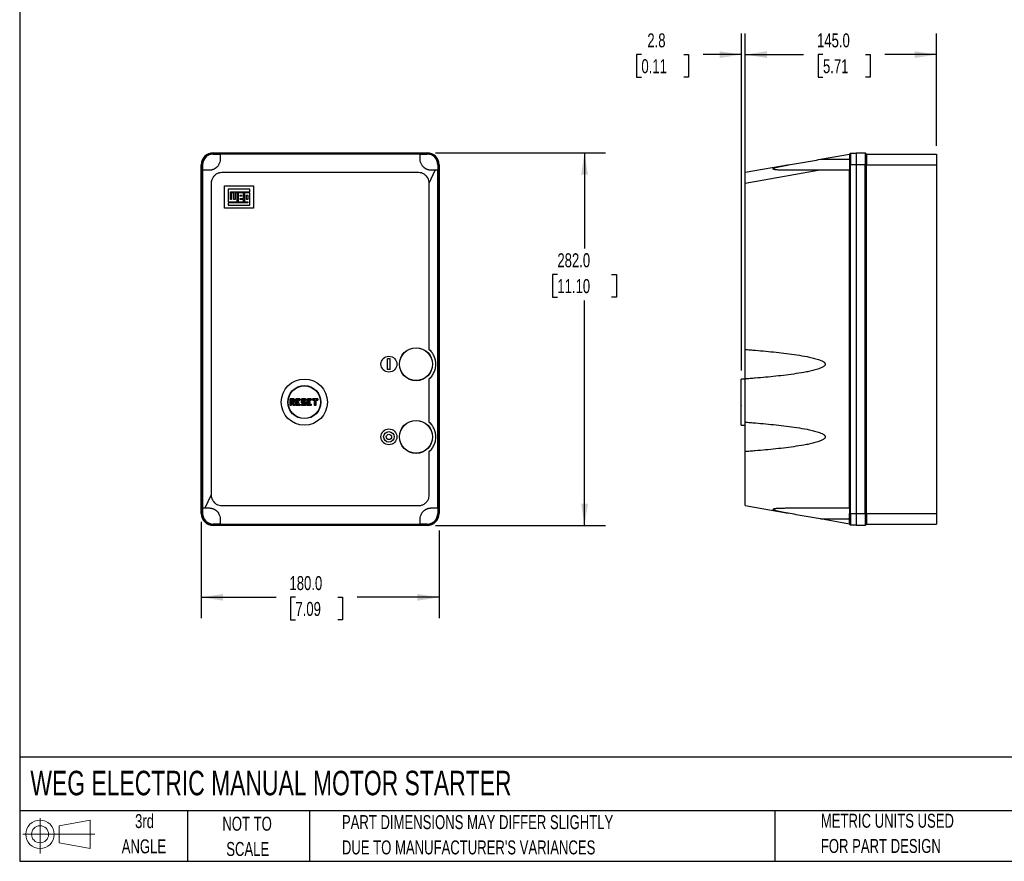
# Model space of a CAD drawing. Header units: millimetres. Extents: x 32 to 1365, y 32 to 1048.
# Tile 1 of 5: x 32 to 777, y 32 to 669. Entities that reach past the tile are written whole.
import ezdxf

# ---------------------------------------------------------------- set-up
doc = ezdxf.new("R2010")
doc.units = ezdxf.units.MM
doc.header["$LTSCALE"] = 5
doc.layers.add('DIMENSIONS', color=140, linetype='Continuous', lineweight=25)
doc.layers.add('TEXT', color=140, linetype='Continuous', lineweight=25)
doc.layers.add('SLD-DEFPOINTS', color=7, linetype='Continuous')
doc.styles.add('SLDTEXTSTYLE0', font='TXT', dxfattribs={"width": 0.7})
doc.dimstyles.new('SLDDIMSTYLE0', dxfattribs={"dimtxt": 10.790039, "dimasz": 16.51, "dimexe": 0, "dimexo": 0.0625, "dimgap": 2.69751, "dimtad": 0, "dimtih": 1, "dimtoh": 1, "dimrnd": 1e-09, "dimzin": 4, "dimdsep": 46, "dimtxsty": 'SLDTEXTSTYLE0', "dimsah": 1, "dimcen": 0.09, "dimadec": 0, "dimazin": 1, "dimtfac": 1, "dimtofl": 0, "dimtmove": 0, "dimatfit": 3, "dimfxl": 0, "dimfrac": 2, "dimtolj": 1, "dimtzin": 12, "dimarcsym": 0})
doc.dimstyles.new('SLDDIMSTYLE1', dxfattribs={"dimtxt": 10.790039, "dimasz": 16.51, "dimexe": 0, "dimexo": 0.0625, "dimgap": 2.69751, "dimtad": 0, "dimtih": 1, "dimtoh": 1, "dimrnd": 1e-09, "dimzin": 12, "dimdsep": 46, "dimtxsty": 'SLDTEXTSTYLE0', "dimsah": 1, "dimcen": 0.09, "dimadec": 0, "dimazin": 3, "dimtfac": 1, "dimtmove": 0, "dimatfit": 0, "dimfxl": 0, "dimfrac": 2, "dimtolj": 1, "dimtzin": 12, "dimarcsym": 0})

# ---------------------------------------------------------------- blocks, each defined once
blk = doc.blocks.new('Block11')
at = {"color": 7, "linetype": 'Continuous', "lineweight": 18}
for p, q in [((12.94, 26.55), (12.94, 0)), ((27.4, 20.84), (50.88, 25.16)), ((50.88, 25.16), (50.88, 3.66)), ((27.4, 7.98), (27.4, 20.84)), ((0, 14.41), (54.37, 14.41)), ((27.4, 7.98), (50.88, 3.66))]:
    blk.add_line(p, q, dxfattribs=at)
for radius in [10.75, 6.43]:
    blk.add_circle((12.94, 14.41), radius, dxfattribs=at)
blk = doc.blocks.new('Block12')
at = {"layer": 'SLD-DEFPOINTS'}
blk.add_blockref('Block11', (0, 0), dxfattribs=at)
blk = doc.blocks.new('SW_NOTE_0_3')
at = {"layer": 'TEXT', "color": 0, "char_height": 10.5833, "attachment_point": 1, "style": 'SLDTEXTSTYLE0'}
for s, insert in [('PART DIMENSIONS MAY DIFFER SLIGHTLY', (0, 13.64)), ("DUE TO MANUFACTURER'S VARIANCES", (0, -5.47))]:
    blk.add_mtext(s, dxfattribs=dict(at, insert=insert))
blk = doc.blocks.new('SW_NOTE_0_4')
at = {"layer": 'TEXT', "color": 0, "char_height": 10.583, "attachment_point": 2, "style": 'SLDTEXTSTYLE0'}
for s, insert in [('NOT TO', (26.29, 13.64)), ('SCALE', (26.77, -5.47))]:
    blk.add_mtext(s, dxfattribs=dict(at, insert=insert))
blk = doc.blocks.new('SW_NOTE_0_5')
at = {"layer": 'TEXT', "color": 0, "char_height": 10.583, "attachment_point": 2, "style": 'SLDTEXTSTYLE0'}
for s, insert in [('3rd', (11.58, 13.64)), ('ANGLE', (11.09, -5.47))]:
    blk.add_mtext(s, dxfattribs=dict(at, insert=insert))
blk = doc.blocks.new('SW_NOTE_0_6')
at = {"layer": 'TEXT', "color": 0, "char_height": 10.5833, "attachment_point": 1, "style": 'SLDTEXTSTYLE0'}
for s, insert in [('METRIC UNITS USED', (0, 13.64)), ('FOR PART DESIGN', (0, -5.47))]:
    blk.add_mtext(s, dxfattribs=dict(at, insert=insert))
blk = doc.blocks.new('_D')
at = {"layer": 'DIMENSIONS'}
for p, q in [((346.51, 567.96), (475.03, 567.96)), ((459.16, 567.96), (459.16, 495.43)), ((438.64, 475.87), (435.01, 475.87)), ((435.01, 475.87), (435.01, 458.72)), ((479.68, 475.87), (483.3, 475.87)), ((483.3, 475.87), (483.3, 458.72)), ((435.01, 458.72), (438.64, 458.72)), ((459.16, 285.96), (459.16, 456.3)), ((483.3, 458.72), (479.68, 458.72)), ((346.51, 285.96), (475.03, 285.96))]:
    blk.add_line(p, q, dxfattribs=at)
for points in [[(459.16, 567.96), (456.62, 551.45), (461.7, 551.45)], [(459.16, 285.96), (461.7, 302.47), (456.62, 302.47)]]:
    blk.add_solid(points, dxfattribs=at)
at = {"layer": 'DIMENSIONS', "char_height": 10.583, "attachment_point": 1, "style": 'SLDTEXTSTYLE0'}
for s, insert in [('282.0', (438.64, 491.93)), ('11.10', (438.64, 472.36))]:
    blk.add_mtext(s, dxfattribs=dict(at, insert=insert))
blk = doc.blocks.new('_D_1')
at = {"layer": 'DIMENSIONS'}
for p, q in [((169.16, 288.61), (169.16, 215.67)), ((349.16, 282.15), (349.16, 215.67)), ((169.16, 231.54), (225.78, 231.54)), ((240.4, 231.54), (236.78, 231.54)), ((236.78, 231.54), (236.78, 214.39)), ((272.46, 231.54), (276.09, 231.54)), ((276.09, 231.54), (276.09, 214.39)), ((349.16, 231.54), (287.09, 231.54)), ((236.78, 214.39), (240.4, 214.39)), ((276.09, 214.39), (272.46, 214.39))]:
    blk.add_line(p, q, dxfattribs=at)
for points in [[(169.16, 231.54), (185.67, 229), (185.67, 234.08)], [(349.16, 231.54), (332.65, 234.08), (332.65, 229)]]:
    blk.add_solid(points, dxfattribs=at)
at = {"layer": 'DIMENSIONS', "char_height": 10.583, "attachment_point": 1, "style": 'SLDTEXTSTYLE0'}
for s, insert in [('180.0', (235.91, 247.6)), ('7.09', (240.4, 228.04))]:
    blk.add_mtext(s, dxfattribs=dict(at, insert=insert))
blk = doc.blocks.new('_D_2')
at = {"layer": 'DIMENSIONS'}
for p, q in [((580.65, 551.31), (580.65, 658.18)), ((725.65, 573.31), (725.65, 658.18)), ((580.65, 642.3), (625.01, 642.3)), ((639.64, 642.3), (636.01, 642.3)), ((636.01, 642.3), (636.01, 625.16)), ((671.7, 642.3), (675.32, 642.3)), ((675.32, 642.3), (675.32, 625.16)), ((725.65, 642.3), (686.32, 642.3)), ((636.01, 625.16), (639.64, 625.16)), ((675.32, 625.16), (671.7, 625.16))]:
    blk.add_line(p, q, dxfattribs=at)
for points in [[(580.65, 642.3), (597.16, 639.76), (597.16, 644.84)], [(725.65, 642.3), (709.14, 644.84), (709.14, 639.76)]]:
    blk.add_solid(points, dxfattribs=at)
at = {"layer": 'DIMENSIONS', "char_height": 10.583, "attachment_point": 1, "style": 'SLDTEXTSTYLE0'}
for s, insert in [('145.0', (635.15, 658.36)), ('5.71', (639.64, 638.8))]:
    blk.add_mtext(s, dxfattribs=dict(at, insert=insert))
blk = doc.blocks.new('_D_3')
at = {"layer": 'DIMENSIONS'}
for p, q in [((577.85, 403.11), (577.85, 658.18)), ((580.65, 551.31), (580.65, 658.18)), ((502.23, 642.3), (498.61, 642.3)), ((498.61, 642.3), (498.61, 625.16)), ((534.3, 642.3), (537.92, 642.3)), ((537.92, 642.3), (537.92, 625.16)), ((577.85, 642.3), (548.92, 642.3)), ((580.65, 642.3), (612.4, 642.3)), ((498.61, 625.16), (502.23, 625.16)), ((537.92, 625.16), (534.3, 625.16))]:
    blk.add_line(p, q, dxfattribs=at)
for points in [[(577.85, 642.3), (561.34, 644.84), (561.34, 639.76)], [(580.65, 642.3), (597.16, 639.76), (597.16, 644.84)]]:
    blk.add_solid(points, dxfattribs=at)
at = {"layer": 'DIMENSIONS', "char_height": 10.583, "attachment_point": 1, "style": 'SLDTEXTSTYLE0'}
for s, insert in [('2.8', (506.72, 658.36)), ('0.11', (502.23, 638.8))]:
    blk.add_mtext(s, dxfattribs=dict(at, insert=insert))

msp = doc.modelspace()

# ---------------------------------------------------------------- linework, layer by layer
for p, q in [((178.158, 567.956), (340.158, 567.956)), ((178.158, 567.656), (178.158, 566.956)), ((340.158, 567.656), (178.158, 567.656)), ((178.158, 566.956), (183.458, 566.956)), ((183.458, 566.956), (183.458, 563.056)), ((334.858, 566.956), (183.458, 566.956)), ((334.858, 563.056), (334.858, 566.956)), ((334.858, 566.956), (340.158, 566.956)), ((340.158, 566.956), (340.158, 567.656)), ((637.639, 563.056), (659.646, 566.956)), ((659.646, 566.956), (660.346, 567.656)), ((659.646, 566.956), (659.646, 558.956)), ((660.346, 567.656), (660.346, 558.956)), ((660.346, 567.656), (664.646, 567.656)), ((664.646, 567.956), (664.646, 558.956)), ((664.646, 567.956), (671.646, 567.956)), ((671.646, 567.956), (671.646, 558.956)), ((671.646, 567.956), (672.646, 566.956)), ((672.646, 566.956), (672.646, 558.956)), ((672.646, 566.956), (725.646, 566.956)), ((725.646, 566.956), (725.646, 558.956)), ((169.158, 294.956), (169.158, 558.956)), ((170.158, 558.956), (169.458, 558.956)), ((169.458, 294.956), (169.458, 558.956)), ((170.158, 558.956), (170.158, 554.756)), ((348.158, 558.956), (348.158, 554.756)), ((348.858, 558.956), (348.158, 558.956)), ((348.858, 294.956), (348.858, 558.956)), ((349.158, 558.956), (349.158, 294.956)), ((614.303, 558.921), (580.646, 552.956)), ((637.639, 563.056), (659.646, 563.056)), ((660.346, 558.956), (659.646, 558.956)), ((659.646, 558.956), (659.646, 554.756)), ((664.646, 558.956), (660.346, 558.956)), ((660.346, 294.956), (660.346, 558.956)), ((664.646, 558.956), (664.646, 294.956)), ((671.646, 558.956), (664.646, 558.956)), ((671.646, 294.956), (671.646, 558.956)), ((672.646, 558.956), (671.646, 558.956)), ((672.646, 294.956), (672.646, 558.956)), ((672.646, 558.956), (725.646, 558.956)), ((725.646, 558.956), (725.646, 294.956)), ((170.158, 554.756), (170.158, 299.156)), ((333.658, 552.956), (184.658, 552.956)), ((341.658, 544.956), (346.208, 554.756)), ((348.158, 554.756), (346.208, 554.756)), ((348.158, 299.156), (348.158, 554.756)), ((580.646, 544.956), (635.946, 554.756)), ((659.646, 554.756), (635.946, 554.756)), ((659.646, 299.156), (659.646, 554.756)), ((176.658, 544.956), (176.658, 308.956)), ((341.658, 419.137), (341.658, 544.956)), ((580.646, 419.137), (580.646, 544.956)), ((186.658, 542.956), (208.658, 542.956)), ((186.658, 525.956), (186.658, 542.956)), ((205.995, 540.412), (189.55, 540.412)), ((189.55, 540.412), (189.55, 530.875)), ((191.178, 538.528), (205.995, 538.528)), ((191.178, 532.504), (191.178, 538.528)), ((192.155, 537.598), (192.155, 532.504)), ((193.783, 537.598), (192.155, 537.598)), ((193.783, 532.504), (193.783, 537.598)), ((194.69, 537.598), (194.69, 532.504)), ((196.295, 537.598), (194.69, 537.598)), ((196.295, 530.875), (196.295, 537.598)), ((196.97, 537.598), (196.97, 530.875)), ((201.156, 537.598), (196.97, 537.598)), ((201.156, 533.434), (201.156, 537.598)), ((205.995, 537.598), (201.854, 537.598)), ((201.854, 537.598), (201.854, 530.875)), ((205.995, 538.528), (205.995, 540.412)), ((205.995, 528.34), (205.995, 537.598)), ((208.658, 542.956), (208.658, 525.956)), ((189.55, 530.875), (196.295, 530.875)), ((189.55, 530.224), (189.55, 528.34)), ((204.413, 530.224), (189.55, 530.224)), ((192.155, 532.504), (191.178, 532.504)), ((194.69, 532.504), (193.783, 532.504)), ((196.97, 530.875), (201.156, 530.875)), ((198.586, 535.969), (199.552, 535.969)), ((198.586, 535.039), (198.586, 535.969)), ((199.552, 535.039), (198.586, 535.039)), ((198.586, 533.434), (201.156, 533.434)), ((198.586, 532.504), (198.586, 533.434)), ((201.156, 532.504), (198.586, 532.504)), ((199.552, 535.969), (199.552, 535.039)), ((201.156, 530.875), (201.156, 532.504)), ((201.854, 530.875), (204.413, 530.875)), ((203.506, 532.504), (203.506, 535.969)), ((203.506, 535.969), (204.413, 535.969)), ((204.413, 532.504), (203.506, 532.504)), ((204.413, 535.969), (204.413, 532.504)), ((204.413, 530.875), (204.413, 530.224)), ((208.658, 525.956), (186.658, 525.956)), ((189.55, 528.34), (205.995, 528.34)), ((341.658, 419.137), (342.527, 418.267)), ((310.158, 403.956), (310.158, 411.956)), ((312.158, 411.956), (310.158, 411.956)), ((312.158, 403.956), (312.158, 411.956)), ((312.158, 403.956), (310.158, 403.956)), ((342.535, 397.683), (341.658, 396.776)), ((341.658, 364.137), (341.658, 396.776)), ((580.646, 396.756), (577.846, 396.756)), ((577.846, 361.756), (577.846, 396.756)), ((580.646, 364.137), (580.646, 396.776)), ((236.508, 381.656), (236.408, 381.756)), ((236.408, 376.756), (236.408, 381.756)), ((236.408, 381.756), (239.408, 381.756)), ((236.508, 381.656), (236.508, 376.856)), ((239.308, 381.656), (236.508, 381.656)), ((237.208, 379.756), (237.208, 381.156)), ((237.208, 381.156), (238.608, 381.156)), ((237.308, 381.056), (237.208, 381.156)), ((237.308, 381.056), (237.308, 379.856)), ((238.508, 381.056), (237.308, 381.056)), ((238.508, 381.056), (238.608, 381.156)), ((238.508, 379.856), (238.508, 381.056)), ((238.608, 381.156), (238.608, 379.756)), ((239.308, 381.656), (239.408, 381.756)), ((239.308, 379.156), (239.308, 381.656)), ((239.408, 381.756), (239.408, 379.056)), ((240.808, 381.756), (240.908, 381.656)), ((240.808, 381.756), (243.808, 381.756)), ((240.808, 376.756), (240.808, 381.756)), ((243.708, 381.656), (240.908, 381.656)), ((240.908, 381.656), (240.908, 376.856)), ((241.508, 379.656), (241.508, 380.856)), ((241.508, 380.856), (241.608, 380.756)), ((241.508, 380.856), (243.708, 380.856)), ((241.608, 380.756), (241.608, 379.756)), ((243.808, 380.756), (241.608, 380.756)), ((243.708, 381.656), (243.808, 381.756)), ((243.708, 380.856), (243.708, 381.656)), ((243.708, 380.856), (243.808, 380.756)), ((243.808, 381.756), (243.808, 380.756)), ((245.108, 378.756), (245.108, 381.756)), ((245.108, 381.756), (245.208, 381.656)), ((245.108, 381.756), (248.108, 381.756)), ((245.208, 381.656), (245.208, 378.856)), ((248.008, 381.656), (245.208, 381.656)), ((245.808, 380.656), (245.908, 380.556)), ((245.808, 380.656), (248.008, 380.656)), ((245.808, 379.456), (245.808, 380.656)), ((248.108, 380.556), (245.908, 380.556)), ((245.908, 380.556), (245.908, 379.556)), ((248.008, 381.656), (248.108, 381.756)), ((248.008, 380.656), (248.008, 381.656)), ((248.008, 380.656), (248.108, 380.556)), ((248.108, 381.756), (248.108, 380.556)), ((249.408, 376.756), (249.408, 381.756)), ((249.408, 381.756), (249.508, 381.656)), ((249.408, 381.756), (252.408, 381.756)), ((249.508, 381.656), (249.508, 376.856)), ((252.308, 381.656), (249.508, 381.656)), ((250.108, 379.656), (250.108, 380.856)), ((250.108, 380.856), (250.208, 380.756)), ((250.108, 380.856), (252.308, 380.856)), ((250.208, 380.756), (250.208, 379.756)), ((252.408, 380.756), (250.208, 380.756)), ((252.308, 381.656), (252.408, 381.756)), ((252.308, 380.856), (252.308, 381.656)), ((252.308, 380.856), (252.408, 380.756)), ((252.408, 381.756), (252.408, 380.756)), ((253.408, 380.756), (253.408, 381.756)), ((253.408, 381.756), (253.508, 381.656)), ((253.408, 381.756), (257.408, 381.756)), ((253.508, 380.856), (253.408, 380.756)), ((254.908, 380.756), (253.408, 380.756)), ((253.508, 381.656), (253.508, 380.856)), ((257.308, 381.656), (253.508, 381.656)), ((253.508, 380.856), (255.008, 380.856)), ((255.008, 380.856), (254.908, 380.756)), ((254.908, 376.756), (254.908, 380.756)), ((255.008, 380.856), (255.008, 376.856)), ((255.808, 376.856), (255.808, 380.856)), ((255.808, 380.856), (255.908, 380.756)), ((255.808, 380.856), (257.308, 380.856)), ((255.908, 380.756), (255.908, 376.756)), ((257.408, 380.756), (255.908, 380.756)), ((257.308, 381.656), (257.408, 381.756)), ((257.308, 380.856), (257.308, 381.656)), ((257.308, 380.856), (257.408, 380.756)), ((257.408, 381.756), (257.408, 380.756)), ((577.746, 380.856), (577.746, 381.656)), ((577.746, 376.856), (577.746, 380.856)), ((236.508, 376.856), (236.408, 376.756)), ((237.208, 376.756), (236.408, 376.756)), ((236.508, 376.856), (237.108, 376.856)), ((237.108, 379.156), (238.269, 379.156)), ((237.108, 376.856), (237.108, 379.156)), ((237.108, 379.156), (237.208, 379.056)), ((237.108, 376.856), (237.208, 376.756)), ((237.308, 379.856), (237.208, 379.756)), ((238.608, 379.756), (237.208, 379.756)), ((238.192, 379.056), (237.208, 379.056)), ((237.208, 379.056), (237.208, 376.756)), ((237.308, 379.856), (238.508, 379.856)), ((238.269, 379.156), (238.192, 379.056)), ((238.808, 376.756), (238.192, 379.056)), ((238.269, 379.156), (238.885, 376.856)), ((238.608, 379.756), (238.508, 379.856)), ((238.808, 376.756), (238.885, 376.856)), ((239.608, 376.756), (238.808, 376.756)), ((238.862, 379.156), (239.308, 379.156)), ((239.478, 376.856), (238.862, 379.156)), ((238.862, 379.156), (238.992, 379.056)), ((238.885, 376.856), (239.478, 376.856)), ((238.992, 379.056), (239.608, 376.756)), ((239.408, 379.056), (238.992, 379.056)), ((239.308, 379.156), (239.408, 379.056)), ((239.478, 376.856), (239.608, 376.756)), ((240.908, 376.856), (240.808, 376.756)), ((243.808, 376.756), (240.808, 376.756)), ((240.908, 376.856), (243.708, 376.856)), ((241.508, 379.656), (241.608, 379.756)), ((242.708, 379.656), (241.508, 379.656)), ((241.508, 378.856), (242.708, 378.856)), ((241.508, 377.656), (241.508, 378.856)), ((241.508, 378.856), (241.608, 378.756)), ((241.508, 377.656), (241.608, 377.756)), ((243.708, 377.656), (241.508, 377.656)), ((241.608, 379.756), (242.808, 379.756)), ((242.808, 378.756), (241.608, 378.756)), ((241.608, 378.756), (241.608, 377.756)), ((241.608, 377.756), (243.808, 377.756)), ((242.708, 379.656), (242.808, 379.756)), ((242.708, 378.856), (242.708, 379.656)), ((242.708, 378.856), (242.808, 378.756)), ((242.808, 379.756), (242.808, 378.756)), ((243.708, 377.656), (243.808, 377.756)), ((243.708, 376.856), (243.708, 377.656)), ((243.708, 376.856), (243.808, 376.756)), ((243.808, 377.756), (243.808, 376.756)), ((245.208, 378.856), (245.108, 378.756)), ((247.158, 378.756), (245.108, 378.756)), ((245.108, 376.756), (245.108, 377.756)), ((245.208, 377.656), (245.108, 377.756)), ((245.108, 377.756), (247.158, 377.756)), ((245.208, 376.856), (245.108, 376.756)), ((248.108, 376.756), (245.108, 376.756)), ((245.208, 378.856), (247.258, 378.856)), ((245.208, 377.656), (245.208, 376.856)), ((247.258, 377.656), (245.208, 377.656)), ((245.208, 376.856), (248.008, 376.856)), ((245.808, 379.456), (245.908, 379.556)), ((248.008, 379.456), (245.808, 379.456)), ((245.908, 379.556), (248.108, 379.556)), ((247.258, 378.856), (247.158, 378.756)), ((247.158, 377.756), (247.158, 378.756)), ((247.258, 377.656), (247.158, 377.756)), ((247.258, 378.856), (247.258, 377.656)), ((248.008, 379.456), (248.108, 379.556)), ((248.008, 376.856), (248.008, 379.456)), ((248.008, 376.856), (248.108, 376.756)), ((248.108, 379.556), (248.108, 376.756)), ((249.508, 376.856), (249.408, 376.756)), ((252.408, 376.756), (249.408, 376.756)), ((249.508, 376.856), (252.308, 376.856)), ((250.108, 379.656), (250.208, 379.756)), ((251.308, 379.656), (250.108, 379.656)), ((250.108, 378.856), (251.308, 378.856)), ((250.108, 377.656), (250.108, 378.856)), ((250.108, 378.856), (250.208, 378.756)), ((250.108, 377.656), (250.208, 377.756)), ((252.308, 377.656), (250.108, 377.656)), ((250.208, 379.756), (251.408, 379.756)), ((251.408, 378.756), (250.208, 378.756)), ((250.208, 378.756), (250.208, 377.756)), ((250.208, 377.756), (252.408, 377.756)), ((251.308, 379.656), (251.408, 379.756)), ((251.308, 378.856), (251.308, 379.656)), ((251.308, 378.856), (251.408, 378.756)), ((251.408, 379.756), (251.408, 378.756)), ((252.308, 377.656), (252.408, 377.756)), ((252.308, 376.856), (252.308, 377.656)), ((252.308, 376.856), (252.408, 376.756)), ((252.408, 377.756), (252.408, 376.756)), ((255.008, 376.856), (254.908, 376.756)), ((255.908, 376.756), (254.908, 376.756)), ((255.008, 376.856), (255.808, 376.856)), ((255.808, 376.856), (255.908, 376.756)), ((341.658, 364.137), (342.527, 363.267)), ((577.846, 361.756), (580.646, 361.756)), ((342.535, 342.683), (341.658, 341.776)), ((341.658, 308.956), (341.658, 341.776)), ((580.646, 308.956), (580.646, 341.776)), ((172.108, 299.156), (176.658, 308.956)), ((170.158, 299.156), (172.108, 299.156)), ((170.158, 299.156), (170.158, 294.956)), ((184.658, 300.956), (333.658, 300.956)), ((348.158, 299.156), (348.158, 294.956)), ((580.646, 300.956), (613.203, 295.187)), ((659.646, 299.156), (659.646, 294.956)), ((169.458, 294.956), (170.158, 294.956)), ((183.458, 290.856), (183.458, 286.956)), ((334.858, 286.956), (334.858, 290.856)), ((348.158, 294.956), (348.858, 294.956)), ((659.646, 286.956), (637.639, 290.856)), ((637.639, 290.856), (659.646, 290.856)), ((659.646, 286.956), (659.646, 294.956)), ((659.646, 294.956), (660.346, 294.956)), ((660.346, 294.956), (664.646, 294.956)), ((660.346, 294.956), (660.346, 286.256)), ((664.646, 294.956), (671.646, 294.956)), ((664.646, 294.956), (664.646, 285.956)), ((671.646, 294.956), (672.646, 294.956)), ((671.646, 294.956), (671.646, 285.956)), ((672.646, 294.956), (672.646, 286.956)), ((672.646, 294.956), (725.646, 294.956)), ((725.646, 294.956), (725.646, 286.956)), ((178.158, 286.956), (178.158, 286.256)), ((183.458, 286.956), (178.158, 286.956)), ((178.158, 286.256), (340.158, 286.256)), ((340.158, 285.956), (178.158, 285.956)), ((183.458, 286.956), (334.858, 286.956)), ((340.158, 286.956), (334.858, 286.956)), ((340.158, 286.256), (340.158, 286.956)), ((660.346, 286.256), (659.646, 286.956)), ((664.646, 286.256), (660.346, 286.256)), ((671.646, 285.956), (664.646, 285.956)), ((672.646, 286.956), (671.646, 285.956)), ((672.646, 286.956), (725.646, 286.956))]:
    msp.add_line(p, q)
for centre, radius in [((331.658, 407.956), 12.5), ((331.658, 407.956), 12.4), ((311.158, 407.956), 6), ((247.158, 379.256), 17.5), ((247.158, 379.256), 12.5), ((247.158, 379.256), 12.3), ((331.658, 352.956), 12.5), ((331.658, 352.956), 12.4), ((311.158, 352.956), 6), ((311.158, 352.956), 4), ((311.158, 352.956), 2)]:
    msp.add_circle(centre, radius)
for centre, radius, start, end in [((178.158, 558.956), 9, 90, 180), ((178.158, 558.956), 8.7, 90, 180), ((178.158, 558.956), 8, 90, 180), ((340.158, 558.956), 9, 0, 90), ((340.158, 558.956), 8.7, 360, 90), ((340.158, 558.956), 8, 360, 90), ((577.846, 381.656), 0.1, 90, 180), ((577.846, 380.856), 0.1, 180, 270), ((577.846, 376.856), 0.1, 180, 270), ((178.158, 294.956), 9, 180, 270), ((178.158, 294.956), 8.7, 180, 270), ((178.158, 294.956), 8, 180, 270), ((340.158, 294.956), 8, 270, 360), ((340.158, 294.956), 8.7, 270, 360), ((340.158, 294.956), 9, 270, 0)]:
    msp.add_arc(centre, radius, start, end)
for points, knots in [([(183.458, 563.056), (183.458, 562.338), (183.366, 561.621), (182.981, 560.186), (182.689, 559.47), (182.149, 558.577), (182.033, 558.401), (181.766, 558.029), (181.615, 557.834), (181.343, 557.52), (181.245, 557.412), (181.025, 557.183), (180.904, 557.064), (180.621, 556.805), (180.463, 556.668), (180.153, 556.426), (180.036, 556.339), (179.828, 556.194), (179.752, 556.143), (179.581, 556.032), (179.486, 555.973), (179.279, 555.851), (179.164, 555.786), (178.935, 555.665), (178.822, 555.608), (178.615, 555.51), (178.523, 555.468), (178.35, 555.394), (178.27, 555.361), (178.049, 555.274), (177.921, 555.229), (177.686, 555.15), (177.578, 555.116), (177.276, 555.028), (177.103, 554.986), (176.784, 554.916), (176.639, 554.888), (176.229, 554.821), (175.991, 554.795), (175.55, 554.763), (175.348, 554.756), (175.158, 554.756)], [0, 0, 0, 0, 0.25, 0.25, 0.5, 0.5, 0.5625, 0.5625, 0.625, 0.625, 0.65625, 0.65625, 0.6875, 0.6875, 0.71875, 0.71875, 0.734375, 0.734375, 0.7421875, 0.7421875, 0.75, 0.75, 0.7578125, 0.7578125, 0.765625, 0.765625, 0.7734375, 0.7734375, 0.78125, 0.78125, 0.796875, 0.796875, 0.8125, 0.8125, 0.84375, 0.84375, 0.875, 0.875, 0.9375, 0.9375, 1, 1, 1, 1]), ([(343.158, 554.756), (342.966, 554.756), (342.761, 554.763), (342.311, 554.797), (342.068, 554.823), (341.649, 554.893), (341.5, 554.922), (341.171, 554.996), (340.992, 555.041), (340.681, 555.134), (340.57, 555.169), (340.324, 555.254), (340.188, 555.304), (339.954, 555.399), (339.87, 555.435), (339.684, 555.518), (339.582, 555.565), (339.419, 555.646), (339.363, 555.674), (339.249, 555.734), (339.191, 555.766), (339.021, 555.859), (338.913, 555.923), (338.72, 556.042), (338.633, 556.098), (338.476, 556.202), (338.406, 556.251), (338.209, 556.391), (338.1, 556.474), (337.805, 556.708), (337.65, 556.844), (337.374, 557.101), (337.256, 557.219), (337.041, 557.444), (336.945, 557.551), (336.679, 557.861), (336.531, 558.053), (336.268, 558.422), (336.154, 558.598), (335.833, 559.131), (335.654, 559.487), (335.355, 560.2), (335.235, 560.557), (334.949, 561.627), (334.858, 562.341), (334.858, 563.056)], [0, 0, 0, 0, 0.0625, 0.0625, 0.125, 0.125, 0.15625, 0.15625, 0.1875, 0.1875, 0.203125, 0.203125, 0.21875, 0.21875, 0.2265625, 0.2265625, 0.234375, 0.234375, 0.2382813, 0.2382813, 0.2421875, 0.2421875, 0.25, 0.25, 0.2578125, 0.2578125, 0.265625, 0.265625, 0.28125, 0.28125, 0.3125, 0.3125, 0.34375, 0.34375, 0.375, 0.375, 0.4375, 0.4375, 0.5, 0.5, 0.625, 0.625, 0.75, 0.75, 1, 1, 1, 1]), ([(612.728, 554.756), (611.71, 554.756), (610.695, 554.763), (608.675, 554.797), (607.67, 554.823), (606.176, 554.893), (605.681, 554.922), (604.698, 554.996), (604.212, 555.041), (603.504, 555.134), (603.271, 555.169), (602.821, 555.254), (602.602, 555.304), (602.308, 555.399), (602.215, 555.435), (602.051, 555.518), (601.98, 555.565), (601.91, 555.646), (601.893, 555.674), (601.874, 555.734), (601.873, 555.766), (601.892, 555.859), (601.938, 555.923), (602.066, 556.042), (602.148, 556.098), (602.326, 556.202), (602.423, 556.251), (602.73, 556.391), (602.949, 556.474), (603.621, 556.708), (604.093, 556.844), (605.054, 557.101), (605.539, 557.219), (606.516, 557.444), (607.007, 557.551), (608.487, 557.861), (609.48, 558.053), (611.477, 558.422), (612.479, 558.598), (615.489, 559.131), (617.5, 559.487), (621.521, 560.2), (623.533, 560.557), (629.573, 561.627), (633.604, 562.341), (637.639, 563.056)], [0, 0, 0, 0, 0.0625, 0.0625, 0.125, 0.125, 0.15625, 0.15625, 0.1875, 0.1875, 0.203125, 0.203125, 0.21875, 0.21875, 0.2265625, 0.2265625, 0.234375, 0.234375, 0.2382813, 0.2382813, 0.2421875, 0.2421875, 0.25, 0.25, 0.2578125, 0.2578125, 0.265625, 0.265625, 0.28125, 0.28125, 0.3125, 0.3125, 0.34375, 0.34375, 0.375, 0.375, 0.4375, 0.4375, 0.5, 0.5, 0.625, 0.625, 0.75, 0.75, 1, 1, 1, 1]), ([(175.158, 554.756), (174.428, 554.756), (173.829, 554.756), (173.073, 554.756), (172.845, 554.756), (172.435, 554.756), (172.255, 554.756), (171.448, 554.756), (170.803, 554.756), (170.158, 554.756)], [0, 0, 0, 0, 0.25, 0.25, 0.375, 0.375, 0.5, 0.5, 1, 1, 1, 1]), ([(184.658, 552.956), (184.658, 552.956), (184.658, 552.956), (184.109, 552.956), (183.194, 552.864), (181.947, 552.511), (180.621, 551.928), (179.409, 551.069), (178.159, 549.721), (177.345, 548.361), (176.778, 546.642), (176.658, 545.572), (176.658, 544.956), (176.658, 544.956), (176.658, 544.956)], [0.695221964, 0.695221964, 0.695221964, 0.695221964, 0.695222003, 0.695222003, 0.697211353, 0.698502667, 0.699756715, 0.702201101, 0.703491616, 0.705967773, 0.707581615, 0.709845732, 0.709845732, 0.709845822, 0.709845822, 0.709845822, 0.709845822]), ([(341.658, 544.956), (341.658, 545.572), (341.517, 546.826), (340.943, 548.385), (340.126, 549.729), (339.046, 550.97), (337.5, 552.066), (335.611, 552.798), (334.342, 552.956), (333.658, 552.956), (333.658, 552.956), (333.658, 552.956)], [0.499999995, 0.499999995, 0.499999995, 0.499999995, 0.502264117, 0.504545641, 0.505781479, 0.507644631, 0.510089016, 0.512145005, 0.514623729, 0.514623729, 0.514623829, 0.514623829, 0.514623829, 0.514623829]), ([(346.208, 554.756), (345.888, 554.756), (345.482, 554.756), (344.478, 554.756), (343.883, 554.756), (343.158, 554.756)], [0, 0, 0, 0, 0.5, 0.5, 1, 1, 1, 1]), ([(580.646, 544.956), (580.646, 545.572), (580.646, 546.826), (580.646, 548.385), (580.646, 549.729), (580.646, 550.97), (580.646, 552.066), (580.646, 552.798), (580.646, 552.956), (580.646, 552.956), (580.646, 552.956), (580.646, 552.956)], [0.499999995, 0.499999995, 0.499999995, 0.499999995, 0.502264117, 0.504545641, 0.505781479, 0.507644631, 0.510089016, 0.512145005, 0.514623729, 0.514623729, 0.514623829, 0.514623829, 0.514623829, 0.514623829]), ([(635.946, 554.756), (632.054, 554.756), (628.171, 554.756), (620.428, 554.756), (616.566, 554.756), (612.728, 554.756)], [0, 0, 0, 0, 0.5, 0.5, 1, 1, 1, 1]), ([(341.658, 396.776), (342.447, 397.485), (343.153, 398.261), (344.079, 399.53), (344.366, 399.97), (344.897, 400.885), (345.139, 401.357), (345.781, 402.796), (346.106, 403.79), (346.437, 405.336), (346.521, 405.862), (346.631, 406.909), (346.658, 407.432), (346.658, 408.478), (346.631, 409.001), (346.521, 410.047), (346.437, 410.573), (346.106, 412.121), (345.782, 413.116), (345.14, 414.553), (344.898, 415.025), (344.367, 415.94), (344.079, 416.381), (343.153, 417.651), (342.447, 418.427), (341.658, 419.137)], [0, 0, 0, 0, 0.125, 0.125, 0.1875, 0.1875, 0.25, 0.25, 0.375, 0.375, 0.4375, 0.4375, 0.5, 0.5, 0.5625, 0.5625, 0.625, 0.625, 0.75, 0.75, 0.8125, 0.8125, 0.875, 0.875, 1, 1, 1, 1]), ([(580.646, 419.137), (581.956, 419.039), (583.266, 418.941), (585.885, 418.737), (587.194, 418.631), (591.121, 418.306), (593.738, 418.076), (601.583, 417.337), (606.81, 416.784), (614.627, 415.793), (617.229, 415.436), (622.416, 414.639), (625.003, 414.201), (628.864, 413.433), (630.147, 413.158), (632.704, 412.549), (633.978, 412.216), (635.871, 411.633), (636.498, 411.425), (637.736, 410.964), (638.348, 410.713), (639.236, 410.274), (639.528, 410.117), (640.089, 409.771), (640.359, 409.584), (640.735, 409.256), (640.854, 409.14), (641.07, 408.888), (641.168, 408.752), (641.321, 408.46), (641.378, 408.3), (641.426, 407.972), (641.416, 407.802), (641.334, 407.48), (641.263, 407.326), (641.088, 407.046), (640.982, 406.915), (640.642, 406.555), (640.382, 406.35), (639.836, 405.977), (639.553, 405.812), (638.978, 405.507), (638.685, 405.366), (637.794, 404.969), (637.186, 404.737), (635.955, 404.306), (635.331, 404.109), (633.456, 403.556), (632.196, 403.236), (629.665, 402.649), (628.394, 402.382), (624.57, 401.636), (622.007, 401.207), (616.866, 400.426), (614.288, 400.074), (606.548, 399.1), (601.375, 398.555), (593.607, 397.825), (591.016, 397.598), (587.129, 397.276), (585.833, 397.172), (583.24, 396.969), (581.943, 396.873), (580.646, 396.776)], [0, 0, 0, 0, 0.03125, 0.03125, 0.0625, 0.0625, 0.125, 0.125, 0.25, 0.25, 0.3125, 0.3125, 0.375, 0.375, 0.40625, 0.40625, 0.4375, 0.4375, 0.453125, 0.453125, 0.46875, 0.46875, 0.4765625, 0.4765625, 0.484375, 0.484375, 0.4882813, 0.4882813, 0.4921875, 0.4921875, 0.4960938, 0.4960938, 0.5, 0.5, 0.5039063, 0.5039063, 0.5078125, 0.5078125, 0.515625, 0.515625, 0.5234375, 0.5234375, 0.53125, 0.53125, 0.546875, 0.546875, 0.5625, 0.5625, 0.59375, 0.59375, 0.625, 0.625, 0.6875, 0.6875, 0.75, 0.75, 0.875, 0.875, 0.9375, 0.9375, 0.96875, 0.96875, 1, 1, 1, 1]), ([(580.646, 396.776), (580.646, 397.485), (580.646, 398.261), (580.646, 399.53), (580.646, 399.97), (580.646, 400.885), (580.646, 401.357), (580.646, 402.796), (580.646, 403.79), (580.646, 405.336), (580.646, 405.862), (580.646, 406.909), (580.646, 407.432), (580.646, 408.478), (580.646, 409.001), (580.646, 410.047), (580.646, 410.573), (580.646, 412.121), (580.646, 413.116), (580.646, 414.553), (580.646, 415.025), (580.646, 415.94), (580.646, 416.381), (580.646, 417.651), (580.646, 418.427), (580.646, 419.137)], [0, 0, 0, 0, 0.125, 0.125, 0.1875, 0.1875, 0.25, 0.25, 0.375, 0.375, 0.4375, 0.4375, 0.5, 0.5, 0.5625, 0.5625, 0.625, 0.625, 0.75, 0.75, 0.8125, 0.8125, 0.875, 0.875, 1, 1, 1, 1]), ([(341.658, 341.776), (342.447, 342.485), (343.153, 343.261), (344.079, 344.53), (344.366, 344.97), (344.897, 345.885), (345.139, 346.357), (345.781, 347.796), (346.106, 348.79), (346.437, 350.336), (346.521, 350.862), (346.631, 351.909), (346.658, 352.432), (346.658, 353.478), (346.631, 354.001), (346.521, 355.047), (346.437, 355.573), (346.106, 357.121), (345.782, 358.116), (345.14, 359.553), (344.898, 360.025), (344.367, 360.94), (344.079, 361.381), (343.153, 362.651), (342.447, 363.427), (341.658, 364.137)], [0, 0, 0, 0, 0.125, 0.125, 0.1875, 0.1875, 0.25, 0.25, 0.375, 0.375, 0.4375, 0.4375, 0.5, 0.5, 0.5625, 0.5625, 0.625, 0.625, 0.75, 0.75, 0.8125, 0.8125, 0.875, 0.875, 1, 1, 1, 1]), ([(580.646, 364.137), (581.956, 364.039), (583.266, 363.941), (585.885, 363.737), (587.195, 363.631), (591.121, 363.306), (593.738, 363.076), (601.583, 362.337), (606.81, 361.784), (614.628, 360.793), (617.229, 360.436), (622.416, 359.639), (625.003, 359.201), (628.864, 358.433), (630.147, 358.158), (632.704, 357.549), (633.978, 357.216), (635.872, 356.633), (636.498, 356.425), (637.736, 355.964), (638.348, 355.712), (639.237, 355.273), (639.528, 355.116), (640.089, 354.771), (640.36, 354.584), (640.735, 354.256), (640.854, 354.14), (641.07, 353.888), (641.168, 353.751), (641.321, 353.46), (641.379, 353.3), (641.426, 352.972), (641.416, 352.801), (641.334, 352.48), (641.262, 352.326), (641.087, 352.046), (640.982, 351.915), (640.642, 351.555), (640.381, 351.35), (639.836, 350.977), (639.553, 350.812), (638.978, 350.506), (638.684, 350.366), (637.794, 349.969), (637.186, 349.736), (635.955, 349.306), (635.331, 349.109), (633.455, 348.556), (632.195, 348.236), (629.664, 347.649), (628.393, 347.382), (624.57, 346.636), (622.007, 346.207), (616.866, 345.425), (614.288, 345.074), (606.548, 344.1), (601.375, 343.554), (593.607, 342.825), (591.016, 342.598), (587.129, 342.276), (585.833, 342.172), (583.24, 341.969), (581.943, 341.873), (580.646, 341.776)], [0, 0, 0, 0, 0.03125, 0.03125, 0.0625, 0.0625, 0.125, 0.125, 0.25, 0.25, 0.3125, 0.3125, 0.375, 0.375, 0.40625, 0.40625, 0.4375, 0.4375, 0.453125, 0.453125, 0.46875, 0.46875, 0.4765625, 0.4765625, 0.484375, 0.484375, 0.4882812, 0.4882812, 0.4921875, 0.4921875, 0.4960937, 0.4960937, 0.5, 0.5, 0.5039062, 0.5039062, 0.5078125, 0.5078125, 0.515625, 0.515625, 0.5234375, 0.5234375, 0.53125, 0.53125, 0.546875, 0.546875, 0.5625, 0.5625, 0.59375, 0.59375, 0.625, 0.625, 0.6875, 0.6875, 0.75, 0.75, 0.875, 0.875, 0.9375, 0.9375, 0.96875, 0.96875, 1, 1, 1, 1]), ([(580.646, 341.776), (580.646, 342.485), (580.646, 343.261), (580.646, 344.53), (580.646, 344.97), (580.646, 345.885), (580.646, 346.357), (580.646, 347.796), (580.646, 348.79), (580.646, 350.336), (580.646, 350.862), (580.646, 351.909), (580.646, 352.432), (580.646, 353.478), (580.646, 354.001), (580.646, 355.047), (580.646, 355.573), (580.646, 357.121), (580.646, 358.116), (580.646, 359.553), (580.646, 360.025), (580.646, 360.94), (580.646, 361.381), (580.646, 362.651), (580.646, 363.427), (580.646, 364.137)], [0, 0, 0, 0, 0.125, 0.125, 0.1875, 0.1875, 0.25, 0.25, 0.375, 0.375, 0.4375, 0.4375, 0.5, 0.5, 0.5625, 0.5625, 0.625, 0.625, 0.75, 0.75, 0.8125, 0.8125, 0.875, 0.875, 1, 1, 1, 1]), ([(176.658, 308.956), (176.658, 308.341), (176.799, 307.087), (177.373, 305.528), (178.19, 304.184), (179.27, 302.942), (180.816, 301.846), (182.704, 301.115), (183.974, 300.956), (184.658, 300.956), (184.658, 300.956), (184.658, 300.956)], [0.999999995, 0.999999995, 0.999999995, 0.999999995, 1.002264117, 1.004545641, 1.005781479, 1.007644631, 1.010089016, 1.012145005, 1.014623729, 1.014623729, 1.014623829, 1.014623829, 1.014623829, 1.014623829]), ([(333.658, 300.956), (333.658, 300.956), (333.658, 300.956), (334.207, 300.956), (335.122, 301.048), (336.369, 301.401), (337.695, 301.984), (338.907, 302.844), (340.157, 304.192), (340.971, 305.552), (341.538, 307.271), (341.658, 308.341), (341.658, 308.956), (341.658, 308.956), (341.658, 308.956)], [1.195221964, 1.195221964, 1.195221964, 1.195221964, 1.195222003, 1.195222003, 1.197211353, 1.198502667, 1.199756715, 1.202201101, 1.203491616, 1.205967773, 1.207581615, 1.209845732, 1.209845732, 1.209845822, 1.209845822, 1.209845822, 1.209845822]), ([(580.646, 300.956), (580.646, 300.956), (580.646, 300.956), (580.646, 300.956), (580.646, 301.048), (580.646, 301.401), (580.646, 301.984), (580.646, 302.844), (580.646, 304.192), (580.646, 305.552), (580.646, 307.271), (580.646, 308.341), (580.646, 308.956), (580.646, 308.956), (580.646, 308.956)], [1.195221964, 1.195221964, 1.195221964, 1.195221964, 1.195222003, 1.195222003, 1.197211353, 1.198502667, 1.199756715, 1.202201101, 1.203491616, 1.205967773, 1.207581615, 1.209845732, 1.209845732, 1.209845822, 1.209845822, 1.209845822, 1.209845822]), ([(172.108, 299.156), (172.428, 299.156), (172.834, 299.156), (173.838, 299.156), (174.433, 299.156), (175.158, 299.156)], [0, 0, 0, 0, 0.5, 0.5, 1, 1, 1, 1]), ([(175.158, 299.156), (175.35, 299.156), (175.555, 299.15), (176.004, 299.116), (176.248, 299.089), (176.667, 299.019), (176.816, 298.991), (177.145, 298.917), (177.323, 298.872), (177.634, 298.779), (177.746, 298.744), (177.992, 298.659), (178.127, 298.609), (178.362, 298.513), (178.446, 298.478), (178.632, 298.395), (178.733, 298.348), (178.897, 298.267), (178.952, 298.238), (179.066, 298.179), (179.125, 298.147), (179.294, 298.053), (179.403, 297.989), (179.596, 297.871), (179.683, 297.815), (179.839, 297.711), (179.91, 297.662), (180.107, 297.522), (180.216, 297.438), (180.511, 297.204), (180.666, 297.068), (180.942, 296.812), (181.06, 296.694), (181.275, 296.469), (181.371, 296.362), (181.637, 296.051), (181.785, 295.859), (182.048, 295.49), (182.162, 295.315), (182.483, 294.782), (182.661, 294.425), (182.96, 293.713), (183.081, 293.356), (183.367, 292.286), (183.458, 291.571), (183.458, 290.856)], [0, 0, 0, 0, 0.0625, 0.0625, 0.125, 0.125, 0.15625, 0.15625, 0.1875, 0.1875, 0.203125, 0.203125, 0.21875, 0.21875, 0.2265625, 0.2265625, 0.234375, 0.234375, 0.2382813, 0.2382813, 0.2421875, 0.2421875, 0.25, 0.25, 0.2578125, 0.2578125, 0.265625, 0.265625, 0.28125, 0.28125, 0.3125, 0.3125, 0.34375, 0.34375, 0.375, 0.375, 0.4375, 0.4375, 0.5, 0.5, 0.625, 0.625, 0.75, 0.75, 1, 1, 1, 1]), ([(334.858, 290.856), (334.858, 291.574), (334.949, 292.292), (335.334, 293.726), (335.626, 294.443), (336.167, 295.336), (336.283, 295.512), (336.55, 295.884), (336.701, 296.078), (336.972, 296.392), (337.071, 296.501), (337.291, 296.729), (337.412, 296.849), (337.695, 297.108), (337.853, 297.245), (338.163, 297.486), (338.279, 297.573), (338.488, 297.719), (338.564, 297.77), (338.735, 297.88), (338.829, 297.939), (339.037, 298.062), (339.152, 298.127), (339.38, 298.248), (339.493, 298.304), (339.7, 298.403), (339.793, 298.444), (339.966, 298.519), (340.046, 298.551), (340.267, 298.638), (340.394, 298.684), (340.63, 298.763), (340.738, 298.796), (341.04, 298.884), (341.212, 298.927), (341.531, 298.997), (341.677, 299.024), (342.086, 299.091), (342.325, 299.117), (342.766, 299.15), (342.968, 299.156), (343.158, 299.156)], [0, 0, 0, 0, 0.25, 0.25, 0.5, 0.5, 0.5625, 0.5625, 0.625, 0.625, 0.65625, 0.65625, 0.6875, 0.6875, 0.71875, 0.71875, 0.734375, 0.734375, 0.7421875, 0.7421875, 0.75, 0.75, 0.7578125, 0.7578125, 0.765625, 0.765625, 0.7734375, 0.7734375, 0.78125, 0.78125, 0.796875, 0.796875, 0.8125, 0.8125, 0.84375, 0.84375, 0.875, 0.875, 0.9375, 0.9375, 1, 1, 1, 1]), ([(343.158, 299.156), (343.888, 299.156), (344.487, 299.156), (345.243, 299.156), (345.471, 299.156), (345.88, 299.156), (346.061, 299.156), (346.868, 299.156), (347.513, 299.156), (348.158, 299.156)], [0, 0, 0, 0, 0.25, 0.25, 0.375, 0.375, 0.5, 0.5, 1, 1, 1, 1]), ([(637.639, 290.856), (633.587, 291.574), (629.538, 292.292), (621.445, 293.726), (617.401, 294.443), (612.364, 295.336), (611.357, 295.512), (609.351, 295.884), (608.351, 296.078), (606.865, 296.392), (606.372, 296.501), (605.393, 296.729), (604.907, 296.849), (603.956, 297.108), (603.488, 297.245), (602.822, 297.486), (602.604, 297.573), (602.311, 297.719), (602.218, 297.77), (602.054, 297.88), (601.983, 297.939), (601.888, 298.062), (601.866, 298.127), (601.889, 298.248), (601.933, 298.304), (602.061, 298.403), (602.141, 298.444), (602.32, 298.519), (602.419, 298.551), (602.723, 298.638), (602.942, 298.684), (603.393, 298.763), (603.627, 298.796), (604.335, 298.884), (604.815, 298.927), (605.783, 298.997), (606.271, 299.024), (607.743, 299.091), (608.734, 299.117), (610.725, 299.15), (611.727, 299.156), (612.731, 299.156)], [0, 0, 0, 0, 0.25, 0.25, 0.5, 0.5, 0.5625, 0.5625, 0.625, 0.625, 0.65625, 0.65625, 0.6875, 0.6875, 0.71875, 0.71875, 0.734375, 0.734375, 0.7421875, 0.7421875, 0.75, 0.75, 0.7578125, 0.7578125, 0.765625, 0.765625, 0.7734375, 0.7734375, 0.78125, 0.78125, 0.796875, 0.796875, 0.8125, 0.8125, 0.84375, 0.84375, 0.875, 0.875, 0.9375, 0.9375, 1, 1, 1, 1]), ([(612.731, 299.156), (616.599, 299.156), (620.486, 299.156), (626.337, 299.156), (628.292, 299.156), (632.205, 299.156), (634.163, 299.156), (643.964, 299.156), (651.805, 299.156), (659.646, 299.156)], [0, 0, 0, 0, 0.25, 0.25, 0.375, 0.375, 0.5, 0.5, 1, 1, 1, 1])]:
    msp.add_open_spline(points, degree=3, knots=knots)
at = {"layer": 'TEXT'}
for p, q in [((31.75, 1047.75), (31.75, 31.75)), ((1365.25, 110.631), (31.75, 110.631)), ((1365.25, 69.85), (31.75, 69.85)), ((158.75, 69.85), (158.75, 31.75)), ((251.058, 69.85), (251.058, 31.75)), ((603.232, 69.85), (603.232, 31.75)), ((31.75, 31.75), (1365.25, 31.75))]:
    msp.add_line(p, q, dxfattribs=at)

# ---------------------------------------------------------------- block references
at = {"layer": 'SLD-DEFPOINTS'}
msp.add_blockref('Block12', (34.19, 37.769), dxfattribs=at)
at = {"layer": 'TEXT'}
for name, p in [('SW_NOTE_0_5', (114.658, 53.824)), ('SW_NOTE_0_6', (638.022, 54.11)), ('SW_NOTE_0_4', (177.549, 51.855)), ('SW_NOTE_0_3', (275.596, 53.035))]:
    msp.add_blockref(name, p, dxfattribs=at)

# ---------------------------------------------------------------- texts
at = {"layer": 'TEXT', "insert": (39.829, 100.252), "char_height": 18.52083, "attachment_point": 1, "style": 'SLDTEXTSTYLE0'}
msp.add_mtext('WEG ELECTRIC MANUAL MOTOR STARTER', dxfattribs=at)

# ---------------------------------------------------------------- dimensions: what is measured, and where the dimension line sits
at = {"layer": 'DIMENSIONS'}
for base, p1, p2, dimstyle, picture, middle in [((580.646, 642.305), (577.846, 396.756), (580.646, 544.956), 'SLDDIMSTYLE1', '_D_3', (518.264, 642.305)), ((169.158, 231.543), (349.158, 294.956), (169.158, 294.956), 'SLDDIMSTYLE0', '_D_1', (256.433, 231.543))]:
    dim = msp.add_linear_dim(base=base, p1=p1, p2=p2, dimstyle=dimstyle, dxfattribs=at)
    dim.commit()
    dim.dimension.update_dxf_attribs({"geometry": picture, "text_midpoint": middle, "dimtype": 160})
for base, p1, p2, angle, picture, middle in [((580.646, 642.305), (725.646, 566.956), (580.646, 544.956), 0, '_D_2', (655.669, 642.305)), ((459.158, 285.956), (340.158, 567.956), (340.158, 285.956), 90, '_D', (459.158, 475.867))]:
    dim = msp.add_linear_dim(base=base, p1=p1, p2=p2, angle=angle, dimstyle='SLDDIMSTYLE0', dxfattribs=at)
    dim.commit()
    dim.dimension.update_dxf_attribs({"geometry": picture, "text_midpoint": middle, "dimtype": 160})

doc.saveas('drawing.dxf')
